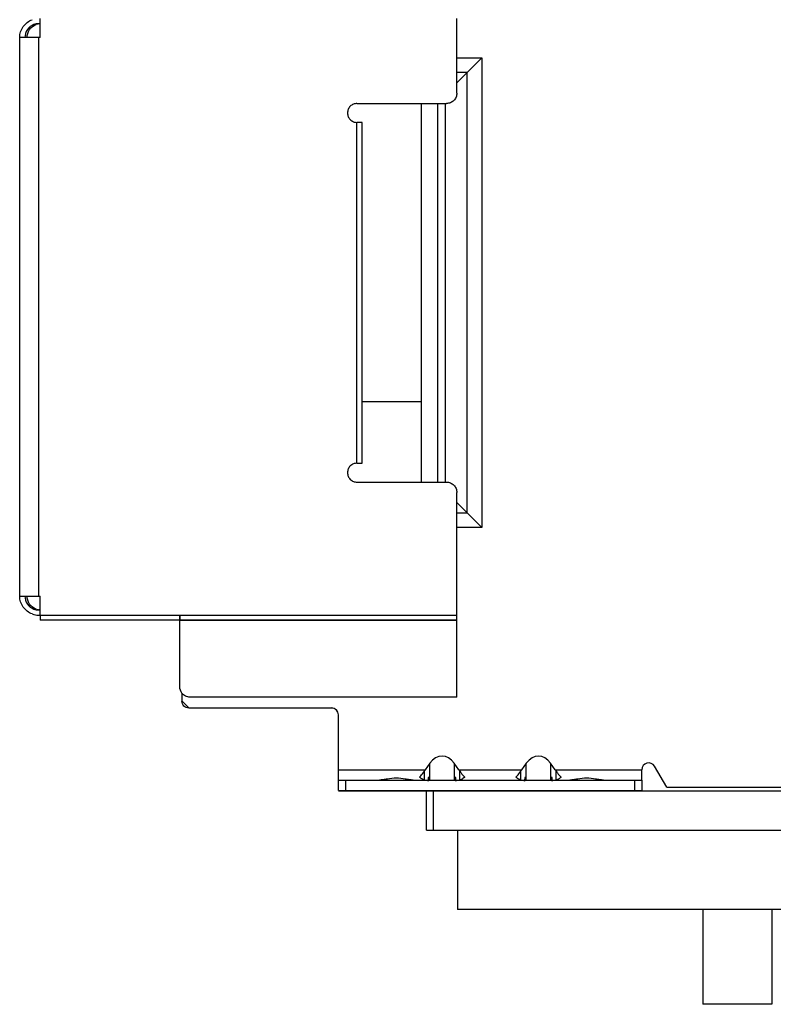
# Model space of a CAD drawing. Header units: millimetres. Extents: x 64 to 504, y 175 to 608.
# Tile 1 of 3: x 64 to 283, y 175 to 461. Entities that reach past the tile are written whole.
import ezdxf

# ---------------------------------------------------------------- set-up
doc = ezdxf.new("R2010")
doc.units = ezdxf.units.MM
doc.header["$LTSCALE"] = 50.95226
doc.layers.get('0').update_dxf_attribs({"linetype": 'CONTINUOUS'})

msp = doc.modelspace()

# ---------------------------------------------------------------- linework, layer by layer
at = {"color": 7}
for p, q in [((70.42, 456.09), (70.42, 461.59)), ((191.42, 439.92), (191.42, 461.59)), ((70.43, 460.09), (69.93, 460.09)), ((64.43, 293.79), (64.43, 456.09)), ((70.42, 456.09), (64.43, 456.09)), ((69.92, 456.09), (69.92, 293.79)), ((191.42, 442.96), (198.65, 450.2)), ((191.42, 450.2), (198.65, 450.2)), ((198.65, 450.2), (198.65, 313.74)), ((194.41, 445.95), (191.42, 445.95)), ((194.41, 317.98), (194.41, 445.95)), ((191.42, 439.92), (191.42, 439.92)), ((162.42, 436.92), (188.42, 436.92)), ((181.17, 326.92), (181.17, 436.92)), ((185.92, 326.92), (185.92, 436.92)), ((188.05, 436.92), (188.05, 326.92)), ((162.42, 332.42), (162.42, 431.42)), ((163.92, 431.42), (162.42, 431.42)), ((163.92, 332.42), (163.92, 431.42)), ((163.92, 350.36), (181.17, 350.36)), ((162.42, 332.42), (163.92, 332.42)), ((162.42, 326.92), (188.42, 326.92)), ((191.42, 288.29), (191.42, 323.92)), ((191.42, 323.92), (191.42, 323.92)), ((198.65, 313.74), (191.42, 320.97)), ((191.42, 317.98), (194.41, 317.98)), ((198.65, 313.74), (191.42, 313.74)), ((64.43, 293.79), (70.42, 293.79)), ((70.42, 288.29), (70.42, 293.79)), ((70.43, 289.79), (69.93, 289.79)), ((69.93, 288.29), (191.42, 288.29)), ((191.42, 286.79), (70.42, 286.79)), ((110.94, 267.44), (110.94, 286.68)), ((191.44, 286.68), (110.94, 286.68)), ((191.44, 264.44), (191.44, 286.68)), ((111.57, 265.62), (111.57, 263.35)), ((113.57, 261.35), (111.57, 263.35)), ((191.44, 264.44), (113.94, 264.44)), ((155.03, 261.26), (113.55, 261.26)), ((113.57, 261.35), (155.05, 261.35)), ((157.05, 240.35), (157.05, 259.35)), ((157.05, 243.35), (182.25, 243.35)), ((183.61, 245.27), (182.25, 243.35)), ((183.61, 240.35), (183.61, 245.27)), ((192.04, 243.35), (190.68, 245.27)), ((190.68, 245.27), (190.68, 240.35)), ((192.04, 243.35), (210.25, 243.35)), ((211.61, 245.27), (210.25, 243.35)), ((211.61, 240.35), (211.61, 245.27)), ((220.04, 243.35), (218.68, 245.27)), ((218.68, 245.27), (218.68, 240.35)), ((220.04, 243.35), (245.15, 243.35)), ((245.15, 240.35), (245.15, 243.35)), ((252.4, 238.25), (248.88, 244.35)), ((157.05, 240.35), (245.15, 240.35)), ((157.05, 237.35), (157.05, 240.35)), ((159.05, 240.35), (159.05, 237.35)), ((181.96, 242.9), (181.96, 240.38)), ((183.14, 241.14), (183.13, 240.05)), ((183.44, 241.14), (183.14, 241.14)), ((191.14, 241.14), (190.83, 241.14)), ((191.13, 240.05), (191.14, 241.14)), ((192.33, 240.38), (192.33, 242.9)), ((209.96, 242.9), (209.96, 240.38)), ((211.14, 241.14), (211.13, 240.05)), ((211.44, 241.14), (211.14, 241.14)), ((219.14, 241.14), (218.83, 241.14)), ((219.13, 240.05), (219.14, 241.14)), ((220.33, 240.38), (220.33, 242.9)), ((243.15, 237.35), (243.15, 240.35)), ((245.15, 240.35), (245.15, 237.35)), ((252.4, 238.25), (285.89, 238.25)), ((157.04, 237.26), (496.57, 237.26)), ((157.05, 237.35), (245.15, 237.35)), ((182.57, 225.76), (182.57, 237.26)), ((184.57, 237.26), (184.57, 225.76)), ((182.57, 225.76), (496.57, 225.76)), ((191.62, 225.76), (191.62, 202.76)), ((487.52, 202.76), (191.62, 202.76)), ((262.9, 202.76), (262.9, 175.21)), ((282.9, 202.76), (282.9, 175.21)), ((282.9, 175.21), (262.9, 175.21))]:
    msp.add_line(p, q, dxfattribs=at)
for centre, radius, start, end in [((69.92, 456.11), 3.98, 96.6896, 109.8455), ((70.57, 456.08), 4.01, 96.5845, 109.6708), ((69.93, 456.07), 4.02, 90.013, 96.6537), ((69.93, 293.8), 4.01, 250.3292, 263.4155), ((70.58, 293.77), 3.99, 250.1187, 256.548), ((69.93, 293.79), 4, 263.4395, 269.9966), ((70.56, 293.73), 3.95, 256.6203, 263.3796), ((69.93, 293.83), 5.54, 250.3806, 269.9278), ((155.05, 259.35), 2, 0, 90), ((247.15, 243.35), 2, 30, 180)]:
    msp.add_arc(centre, radius, start, end, dxfattribs=at)
for centre, major_axis, ratio, start_param, end_param in [((187.15, 240.27), (0, 7.07), 0.707107, -0.785245, 0.785245), ((215.15, 240.27), (0, 7.07), 0.707107, -0.785245, 0.785245), ((184.38, 243.35), (2.77, 2.77), 0.414214, 1.963648, 2.113606), ((189.92, 243.35), (2.77, -2.77), 0.414214, 1.027987, 1.177944), ((212.38, 243.35), (2.77, 2.77), 0.414214, 1.963648, 2.113606), ((217.92, 243.35), (2.77, -2.77), 0.414214, 1.027987, 1.177944)]:
    msp.add_ellipse(centre, major_axis=major_axis, ratio=ratio, start_param=start_param, end_param=end_param, dxfattribs=at)
for points, knots in [([(64.43, 456.09), (64.43, 457.2), (65.13, 459.47), (67.03, 460.89), (68.07, 461.27)], [0, 0, 0, 0, 0.5, 1, 1, 1, 1]), ([(68.57, 459.85), (67.82, 459.58), (66.44, 458.54), (65.93, 456.89), (65.93, 456.09)], [0, 0, 0, 0, 0.499988, 1, 1, 1, 1]), ([(66.57, 456.09), (66.57, 456.89), (67.08, 458.54), (68.47, 459.58), (69.22, 459.85)], [0, 0, 0, 0, 0.5, 1, 1, 1, 1]), ([(191.42, 439.92), (191.42, 439.53), (191.26, 438.74), (190.59, 437.74), (189.6, 437.07), (188.81, 436.92), (188.42, 436.92)], [0, 0, 0, 0, 0.250037, 0.5, 0.749964, 1, 1, 1, 1]), ([(162.42, 436.92), (162.06, 436.92), (161.34, 436.77), (160.42, 436.16), (159.81, 435.25), (159.6, 434.17), (159.81, 433.09), (160.42, 432.17), (161.34, 431.56), (162.06, 431.42), (162.42, 431.42)], [0, 0, 0, 0, 0.125006, 0.25, 0.374985, 0.499984, 0.624981, 0.749974, 0.874987, 1, 1, 1, 1]), ([(162.42, 332.42), (162.06, 332.42), (161.34, 332.27), (160.42, 331.66), (159.81, 330.75), (159.6, 329.67), (159.81, 328.59), (160.42, 327.67), (161.34, 327.06), (162.06, 326.92), (162.42, 326.92)], [0, 0, 0, 0, 0.125006, 0.25, 0.374985, 0.499984, 0.624981, 0.749974, 0.874987, 1, 1, 1, 1]), ([(188.42, 326.92), (188.81, 326.92), (189.6, 326.76), (190.59, 326.09), (191.26, 325.1), (191.42, 324.31), (191.42, 323.92)], [0, 0, 0, 0, 0.250036, 0.5, 0.749964, 1, 1, 1, 1]), ([(68.07, 288.61), (67.03, 288.98), (65.13, 290.41), (64.43, 292.68), (64.43, 293.79)], [0, 0, 0, 0, 0.5, 1, 1, 1, 1]), ([(65.93, 293.79), (65.93, 292.98), (66.44, 291.33), (67.82, 290.29), (68.58, 290.02)], [0, 0, 0, 0, 0.5, 1, 1, 1, 1]), ([(69.22, 290.02), (68.46, 290.3), (67.08, 291.33), (66.57, 292.98), (66.57, 293.79)], [0, 0, 0, 0, 0.499988, 1, 1, 1, 1]), ([(70.42, 288.29), (70.42, 288.1), (70.42, 287.82), (70.42, 287.47), (70.42, 287.24), (70.42, 287.06), (70.42, 286.93), (70.42, 286.86), (70.42, 286.82), (70.42, 286.8), (70.42, 286.79), (70.42, 286.79)], [0, 0, 0, 0, 0.382708, 0.555651, 0.707088, 0.831358, 0.923849, 0.956884, 0.980711, 0.995145, 1, 1, 1, 1]), ([(110.92, 288.29), (110.92, 288.1), (110.92, 287.82), (110.92, 287.47), (110.92, 287.24), (110.92, 287.06), (110.92, 286.93), (110.92, 286.86), (110.92, 286.82), (110.92, 286.8), (110.92, 286.79), (110.92, 286.79)], [0, 0, 0, 0, 0.382708, 0.555651, 0.707088, 0.831358, 0.923849, 0.956884, 0.980711, 0.995145, 1, 1, 1, 1]), ([(110.92, 287.23), (110.92, 287.3), (110.92, 287.66), (110.92, 288.01), (110.92, 288.29)], [0, 0, 0, 0, 0.214171, 1, 1, 1, 1]), ([(110.92, 286.79), (110.92, 286.79), (110.92, 286.8), (110.92, 286.82), (110.92, 286.86), (110.92, 286.93), (110.92, 287.06), (110.92, 287.17), (110.92, 287.23)], [0, 0, 0, 0, 0.016574, 0.065852, 0.147199, 0.25998, 0.575743, 1, 1, 1, 1]), ([(191.42, 286.79), (191.42, 286.79), (191.42, 286.8), (191.42, 286.82), (191.42, 286.86), (191.42, 286.93), (191.42, 287.06), (191.42, 287.24), (191.42, 287.47), (191.42, 287.82), (191.42, 288.1), (191.42, 288.29)], [0, 0, 0, 0, 0.004855, 0.019289, 0.043116, 0.076151, 0.168642, 0.292912, 0.444349, 0.617292, 1, 1, 1, 1]), ([(191.44, 286.68), (191.44, 286.71), (191.44, 286.75), (191.44, 286.77), (191.44, 286.79), (191.44, 286.79)], [0, 0, 0, 0, 0.707168, 0.923644, 1, 1, 1, 1]), ([(113.55, 261.26), (113.04, 261.26), (111.98, 261.68), (111.55, 262.75), (111.55, 263.26)], [0, 0, 0, 0, 0.5, 1, 1, 1, 1]), ([(113.94, 264.44), (113.49, 264.44), (112.56, 264.65), (111.84, 265.25), (111.56, 265.61)], [0, 0, 0, 0, 0.50006, 1, 1, 1, 1]), ([(157.03, 259.33), (157.01, 259.83), (156.57, 260.85), (155.53, 261.26), (155.03, 261.26)], [0, 0, 0, 0, 0.50005, 1, 1, 1, 1]), ([(173.85, 240.91), (172.97, 240.91), (171.7, 240.74), (170.08, 240.44), (169.31, 240.35), (168.94, 240.35)], [0, 0, 0, 0, 0.530286, 0.776742, 1, 1, 1, 1]), ([(178.75, 240.35), (178.38, 240.35), (177.61, 240.44), (176, 240.74), (174.72, 240.91), (173.85, 240.91)], [0, 0, 0, 0, 0.223257, 0.469713, 1, 1, 1, 1]), ([(180.55, 241.23), (180.68, 241.34), (181.21, 241.84), (181.67, 242.42), (181.96, 242.9)], [0, 0, 0, 0, 0.233327, 1, 1, 1, 1]), ([(181.08, 240.82), (181.03, 240.85), (180.85, 240.98), (180.68, 241.12), (180.55, 241.23)], [0, 0, 0, 0, 0.239618, 1, 1, 1, 1]), ([(181.96, 240.38), (181.89, 240.4), (181.58, 240.5), (181.29, 240.67), (181.08, 240.82)], [0, 0, 0, 0, 0.216717, 1, 1, 1, 1]), ([(183.13, 240.05), (183.13, 240.17), (183.16, 240.43), (183.26, 240.79), (183.38, 241.02), (183.44, 241.14)], [0, 0, 0, 0, 0.326156, 0.657888, 1, 1, 1, 1]), ([(190.83, 241.14), (190.89, 241.02), (191.01, 240.79), (191.11, 240.43), (191.13, 240.17), (191.13, 240.05)], [0, 0, 0, 0, 0.341967, 0.673689, 1, 1, 1, 1]), ([(192.33, 242.9), (192.43, 242.73), (192.84, 242.13), (193.34, 241.58), (193.75, 241.23)], [0, 0, 0, 0, 0.265092, 1, 1, 1, 1]), ([(193.21, 240.82), (193.14, 240.76), (192.86, 240.59), (192.56, 240.44), (192.33, 240.38)], [0, 0, 0, 0, 0.281608, 1, 1, 1, 1]), ([(193.75, 241.23), (193.7, 241.19), (193.53, 241.04), (193.35, 240.91), (193.21, 240.82)], [0, 0, 0, 0, 0.26005, 1, 1, 1, 1]), ([(208.55, 241.23), (208.68, 241.34), (209.21, 241.84), (209.67, 242.42), (209.96, 242.9)], [0, 0, 0, 0, 0.233327, 1, 1, 1, 1]), ([(209.08, 240.82), (209.03, 240.85), (208.85, 240.98), (208.68, 241.12), (208.55, 241.23)], [0, 0, 0, 0, 0.239618, 1, 1, 1, 1]), ([(209.96, 240.38), (209.89, 240.4), (209.58, 240.5), (209.29, 240.67), (209.08, 240.82)], [0, 0, 0, 0, 0.216717, 1, 1, 1, 1]), ([(211.13, 240.05), (211.13, 240.17), (211.16, 240.43), (211.26, 240.79), (211.38, 241.02), (211.44, 241.14)], [0, 0, 0, 0, 0.326156, 0.657888, 1, 1, 1, 1]), ([(218.83, 241.14), (218.89, 241.02), (219.01, 240.79), (219.11, 240.43), (219.13, 240.17), (219.13, 240.05)], [0, 0, 0, 0, 0.341967, 0.673689, 1, 1, 1, 1]), ([(220.33, 242.9), (220.43, 242.73), (220.84, 242.13), (221.34, 241.58), (221.75, 241.23)], [0, 0, 0, 0, 0.265092, 1, 1, 1, 1]), ([(221.21, 240.82), (221.14, 240.76), (220.86, 240.59), (220.56, 240.44), (220.33, 240.38)], [0, 0, 0, 0, 0.281608, 1, 1, 1, 1]), ([(221.75, 241.23), (221.7, 241.19), (221.53, 241.04), (221.35, 240.91), (221.21, 240.82)], [0, 0, 0, 0, 0.26005, 1, 1, 1, 1]), ([(229.15, 240.91), (228.27, 240.91), (227, 240.74), (225.38, 240.44), (224.61, 240.35), (224.24, 240.35)], [0, 0, 0, 0, 0.530286, 0.776742, 1, 1, 1, 1]), ([(234.05, 240.35), (233.68, 240.35), (232.91, 240.44), (231.3, 240.74), (230.02, 240.91), (229.15, 240.91)], [0, 0, 0, 0, 0.223257, 0.469713, 1, 1, 1, 1]), ([(157.04, 237.26), (157.04, 237.26), (157.04, 237.26), (157.04, 237.26), (157.04, 237.26)], [0, 0, 0, 0, 0.748392, 1, 1, 1, 1])]:
    msp.add_open_spline(points, degree=3, knots=knots, dxfattribs=at)
msp.add_open_spline([(111.56, 265.61), (111.17, 266.12), (110.94, 266.8), (110.94, 267.44)], degree=3, dxfattribs=at)

doc.saveas('drawing.dxf')
